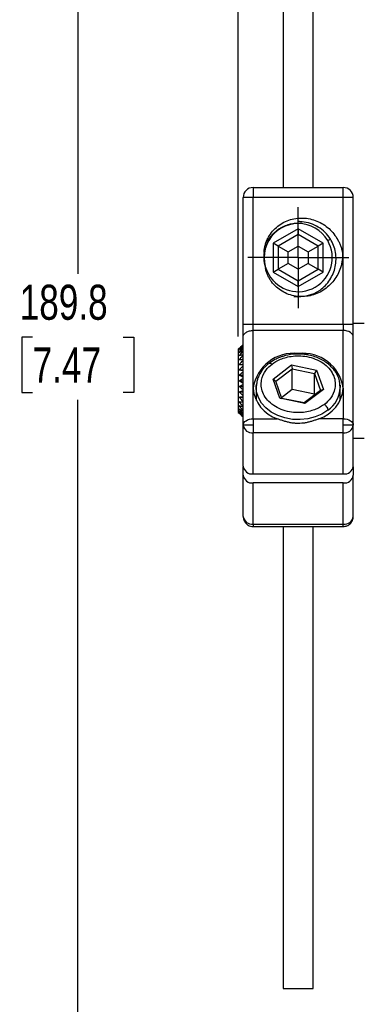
# Paper-space layout 'Catalog Drawing' of a CAD drawing. Header units: millimetres. Extents: x 101 to 432, y 0 to 279.
# Tile 5 of 7: x 215 to 250, y 84 to 182. Entities that reach past the tile are written whole.
import ezdxf

# ---------------------------------------------------------------- set-up
doc = ezdxf.new("R2010")
doc.units = ezdxf.units.MM
doc.layers.add('DIMENSIONS', color=140, linetype='Continuous')
doc.layers.add('SLD-0', color=179, linetype='Continuous')
doc.styles.add('SLDTEXTSTYLE0', font='TXT', dxfattribs={"width": 0.75})
doc.dimstyles.new('SLDDIMSTYLE2', dxfattribs={"dimtxt": 3.5, "dimasz": 3.5, "dimexe": 0, "dimexo": 0.0625, "dimgap": 0.875, "dimtad": 0, "dimtih": 1, "dimtoh": 1, "dimdec": 1, "dimrnd": 1e-09, "dimzin": 12, "dimdsep": 46, "dimtxsty": 'SLDTEXTSTYLE0', "dimsah": 1, "dimcen": 0.09, "dimadec": 0, "dimazin": 3, "dimtfac": 1, "dimtdec": 1, "dimtofl": 0, "dimtmove": 0, "dimatfit": 3, "dimfxl": 0, "dimfrac": 2, "dimtolj": 1, "dimtzin": 12, "dimarcsym": 0})

# ---------------------------------------------------------------- blocks, each defined once
blk = doc.blocks.new('_D_29')
at = {"layer": 'DIMENSIONS'}
for p, q in [((237.037, 150.722), (237.037, 258.777)), ((295.637, 137.572), (295.637, 258.777)), ((237.037, 255.602), (257.745, 255.602)), ((261.812, 255.575), (260.745, 255.575)), ((260.745, 255.575), (260.745, 250.019)), ((270.863, 255.575), (271.929, 255.575)), ((271.929, 255.575), (271.929, 250.019)), ((295.637, 255.602), (274.93, 255.602)), ((260.745, 250.019), (261.812, 250.019)), ((271.929, 250.019), (270.863, 250.019))]:
    blk.add_line(p, q, dxfattribs=at)
for points in [[(237.037, 255.602), (240.537, 254.602), (240.537, 256.602)], [(295.637, 255.602), (292.137, 256.602), (292.137, 254.602)]]:
    blk.add_solid(points, dxfattribs=at)
at = {"layer": 'DIMENSIONS', "char_height": 3.5, "attachment_point": 1, "style": 'SLDTEXTSTYLE0'}
for s, insert in [('58.6', (261.812, 260.798)), ('2.31', (261.812, 254.531))]:
    blk.add_mtext(s, dxfattribs=dict(at, insert=insert))
blk = doc.blocks.new('_D_31')
at = {"layer": 'DIMENSIONS'}
for p, q in [((240.267, 245.602), (217.862, 245.602)), ((221.037, 245.602), (221.037, 156.996)), ((216.512, 150.675), (215.445, 150.675)), ((215.445, 150.675), (215.445, 145.119)), ((225.563, 150.675), (226.629, 150.675)), ((226.629, 150.675), (226.629, 145.119)), ((215.445, 145.119), (216.512, 145.119)), ((226.629, 145.119), (225.563, 145.119)), ((221.037, 55.802), (221.037, 144.408)), ((268.317, 55.802), (217.862, 55.802))]:
    blk.add_line(p, q, dxfattribs=at)
for points in [[(221.037, 245.602), (220.037, 242.102), (222.037, 242.102)], [(221.037, 55.802), (222.037, 59.302), (220.037, 59.302)]]:
    blk.add_solid(points, dxfattribs=at)
at = {"layer": 'DIMENSIONS', "char_height": 3.5, "attachment_point": 1, "style": 'SLDTEXTSTYLE0'}
for s, insert in [('189.8', (215.219, 155.898)), ('7.47', (216.512, 149.631))]:
    blk.add_mtext(s, dxfattribs=dict(at, insert=insert))
blk = doc.blocks.new('_D_32')
at = {"layer": 'DIMENSIONS'}
for p, q in [((245.807, 245.602), (311.58, 245.602)), ((308.405, 245.602), (308.405, 210.296)), ((303.879, 203.975), (302.812, 203.975)), ((302.812, 203.975), (302.812, 198.419)), ((312.93, 203.975), (313.997, 203.975)), ((313.997, 203.975), (313.997, 198.419)), ((302.812, 198.419), (303.879, 198.419)), ((308.405, 162.402), (308.405, 197.708)), ((313.997, 198.419), (312.93, 198.419)), ((286.056, 162.402), (311.58, 162.402))]:
    blk.add_line(p, q, dxfattribs=at)
for points in [[(308.405, 245.602), (307.405, 242.102), (309.405, 242.102)], [(308.405, 162.402), (309.405, 165.902), (307.405, 165.902)]]:
    blk.add_solid(points, dxfattribs=at)
at = {"layer": 'DIMENSIONS', "char_height": 3.5, "attachment_point": 1, "style": 'SLDTEXTSTYLE0'}
for s, insert in [('83.2', (303.879, 209.198)), ('3.28', (303.879, 202.931))]:
    blk.add_mtext(s, dxfattribs=dict(at, insert=insert))
blk = doc.blocks.new('SW_CENTERMARKSYMBOL_7')
at = {"layer": 'SLD-0', "color": 0}
for p, q in [((0, 2.54), (0, 5.04)), ((0, 0), (0, 2.54)), ((-2.54, 0), (-5.04, 0)), ((0, 0), (-2.54, 0)), ((0, 0), (0, -2.54)), ((0, 0), (2.54, 0)), ((2.54, 0), (5.04, 0)), ((0, -2.54), (0, -5.04))]:
    blk.add_line(p, q, dxfattribs=at)

psp = doc.layouts.new('Catalog Drawing')

# ---------------------------------------------------------------- linework, layer by layer
at = {"color": 7, "linetype": 'Continuous', "lineweight": 25}
for p, q in [((241.537, 245.602), (241.537, 165.602)), ((244.537, 165.602), (244.537, 245.602)), ((238.537, 165.602), (247.537, 165.602)), ((247.537, 164.602), (247.537, 165.602)), ((238.537, 164.602), (237.537, 164.602)), ((237.537, 151.966), (237.537, 164.602)), ((238.537, 151.966), (238.537, 164.602)), ((247.537, 164.602), (238.537, 164.602)), ((247.537, 151.966), (247.537, 164.602)), ((248.537, 164.602), (247.537, 164.602)), ((248.537, 151.966), (248.537, 164.602)), ((243.037, 161.489), (240.537, 160.045)), ((245.537, 160.045), (243.037, 161.489)), ((243.037, 161.489), (243.037, 160.911)), ((243.037, 160.911), (241.037, 159.757)), ((245.037, 159.757), (243.037, 160.911)), ((243.037, 159.757), (243.037, 160.911)), ((245.982, 160.302), (246.25, 160.457)), ((240.537, 160.045), (240.537, 157.159)), ((241.037, 159.757), (240.537, 160.045)), ((241.037, 159.757), (241.037, 157.447)), ((241.037, 159.757), (242.037, 159.179)), ((242.037, 159.179), (243.037, 159.757)), ((243.037, 159.757), (244.037, 159.179)), ((244.037, 159.179), (245.037, 159.757)), ((245.537, 160.045), (245.037, 159.757)), ((245.037, 157.447), (245.037, 159.757)), ((245.537, 157.159), (245.537, 160.045)), ((242.037, 158.025), (242.037, 159.179)), ((244.037, 159.179), (244.037, 158.025)), ((240.537, 157.159), (241.037, 157.447)), ((242.037, 158.025), (241.037, 157.447)), ((241.037, 157.447), (243.037, 156.293)), ((243.037, 157.447), (242.037, 158.025)), ((244.037, 158.025), (243.037, 157.447)), ((243.037, 156.293), (245.037, 157.447)), ((243.037, 157.447), (243.037, 156.293)), ((244.037, 158.025), (245.037, 157.447)), ((245.537, 157.159), (245.037, 157.447)), ((240.537, 157.159), (243.037, 155.715)), ((243.037, 155.715), (245.537, 157.159)), ((243.037, 155.715), (243.037, 156.293)), ((237.537, 151.966), (238.537, 151.966)), ((238.537, 151.323), (238.537, 151.966)), ((238.537, 151.966), (247.537, 151.966)), ((247.537, 151.966), (247.537, 151.323)), ((247.537, 151.966), (248.537, 151.966)), ((249.637, 152.027), (248.537, 152.027)), ((237.537, 141.867), (237.537, 150.68)), ((238.537, 145.574), (238.537, 151.323)), ((247.537, 151.323), (238.537, 151.323)), ((247.537, 145.574), (247.537, 151.323)), ((248.537, 141.867), (248.537, 150.68)), ((237.127, 149.541), (237.037, 149.452)), ((237.037, 149.452), (237.037, 143.152)), ((237.127, 147.922), (237.537, 147.922)), ((240.529, 146.478), (242.369, 147.883)), ((240.808, 146.259), (242.443, 147.508)), ((242.369, 147.883), (244.878, 147.364)), ((242.369, 147.883), (242.443, 147.508)), ((242.443, 145.419), (242.443, 147.508)), ((242.443, 147.508), (244.673, 147.048)), ((237.127, 147.41), (237.537, 147.41)), ((237.127, 146.864), (237.537, 146.864)), ((244.878, 147.364), (244.673, 147.048)), ((244.673, 147.048), (245.267, 145.338)), ((244.673, 144.958), (244.673, 147.048)), ((244.878, 147.364), (245.546, 145.441)), ((237.127, 146.302), (237.537, 146.302)), ((237.127, 145.74), (237.537, 145.74)), ((238.537, 142.51), (238.537, 145.574)), ((238.879, 145.957), (238.837, 145.639)), ((238.837, 145.638), (238.837, 144.336)), ((241.197, 144.554), (240.529, 146.478)), ((240.529, 146.478), (240.808, 146.259)), ((241.402, 144.55), (240.808, 146.259)), ((247.237, 145.637), (247.205, 145.897)), ((247.226, 145.876), (247.237, 145.638)), ((247.237, 144.336), (247.237, 145.638)), ((247.537, 145.574), (247.537, 142.51)), ((237.127, 145.194), (237.537, 145.194)), ((237.127, 144.682), (237.537, 144.682)), ((238.837, 144.626), (238.769, 144.481)), ((243.706, 144.036), (241.197, 144.554)), ((241.197, 144.554), (241.402, 144.55)), ((242.443, 145.419), (241.381, 144.608)), ((243.631, 144.089), (241.402, 144.55)), ((244.673, 144.958), (242.443, 145.419)), ((245.267, 145.338), (243.631, 144.089)), ((245.546, 145.441), (243.706, 144.036)), ((244.693, 144.9), (244.673, 144.958)), ((245.546, 145.441), (245.267, 145.338)), ((247.305, 144.481), (247.237, 144.626)), ((243.631, 144.089), (243.706, 144.036)), ((237.037, 143.152), (237.13, 143.059)), ((237.537, 137.766), (237.537, 141.867)), ((238.537, 142.51), (240.976, 142.51)), ((247.537, 142.51), (245.099, 142.51)), ((247.537, 141.867), (247.537, 142.51)), ((247.537, 141.101), (247.537, 141.867)), ((248.537, 137.766), (248.537, 141.867)), ((247.537, 141.101), (238.537, 141.101)), ((238.537, 137), (238.537, 141.101)), ((247.537, 137), (247.537, 141.101)), ((248.537, 140.577), (249.637, 140.577)), ((237.537, 136.866), (237.537, 137.697)), ((248.537, 137.697), (248.537, 136.866)), ((237.537, 132.752), (237.537, 136.866)), ((238.537, 137), (247.537, 137)), ((248.537, 132.752), (248.537, 136.866)), ((247.537, 136.1), (238.537, 136.1)), ((238.537, 131.986), (238.537, 136.1)), ((247.537, 131.986), (247.537, 136.1)), ((238.537, 131.986), (247.537, 131.986)), ((238.536, 131.752), (247.537, 131.752)), ((241.537, 131.752), (241.537, 85.602)), ((244.537, 85.602), (244.537, 131.752)), ((241.537, 85.602), (244.537, 85.602))]:
    psp.add_line(p, q, dxfattribs=at)
at = {"color": 8, "linetype": 'Continuous', "lineweight": 25}
psp.add_line((247.537, 131.752), (247.537, 131.986), dxfattribs=at)
at = {"color": 7, "linetype": 'Continuous', "lineweight": 25, "flags": 128}
for points in [[(248.537, 150.68), (248.518, 150.806), (248.461, 150.926), (248.369, 151.038), (248.244, 151.135), (248.093, 151.215), (247.92, 151.274), (247.732, 151.311), (247.537, 151.323)], [(238.837, 145.638), (238.842, 145.792), (238.855, 145.936)], [(237.537, 141.867), (237.557, 141.992), (237.613, 142.113), (237.706, 142.224), (237.83, 142.321), (237.982, 142.401), (238.155, 142.461), (238.342, 142.497), (238.537, 142.51)], [(247.537, 142.51), (247.732, 142.497), (247.92, 142.461), (248.093, 142.401), (248.244, 142.321), (248.369, 142.224), (248.461, 142.113), (248.518, 141.992), (248.537, 141.867)]]:
    psp.add_lwpolyline(points, dxfattribs=at)
at = {"color": 8, "linetype": 'Continuous', "lineweight": 25, "flags": 128}
psp.add_lwpolyline([(246.002, 143.359), (245.405, 142.981), (244.727, 142.693), (243.992, 142.505), (243.224, 142.424), (242.45, 142.452), (241.696, 142.589), (240.987, 142.83), (240.349, 143.166), (239.802, 143.587), (239.365, 144.077), (239.053, 144.621), (238.877, 145.199), (238.837, 145.638)], dxfattribs=at)
at = {"color": 7, "linetype": 'Continuous', "lineweight": 25}
for centre, radius, start, end in [((238.537, 164.602), 1, 90, 180), ((247.537, 164.602), 1, 0, 90), ((243.037, 158.602), 3.4, 30, 210), ((243.037, 158.602), 3.4, 210, 30), ((243.037, 158.602), 3.45, 171.39558, 180), ((243.037, 158.602), 3.45, 180, 198.45401), ((243.037, 158.602), 3.9, 263.77514, 303.89982), ((242.573, 144.967), 4.081, 83.45918, 171.44824), ((243.502, 144.967), 4.081, 8.55176, 96.54082), ((242.005, 145.831), 3.477, 184.24135, 252.78363), ((244.07, 145.831), 3.477, 287.21637, 355.75865), ((238.434, 142.002), 0.907, 188.55161, 276.54085), ((247.641, 142.002), 0.907, 263.45915, 351.44839), ((238.434, 137.901), 0.907, 188.55163, 276.54084), ((247.641, 137.901), 0.907, 263.45916, 351.44837), ((238.434, 137.001), 0.907, 188.55163, 276.54084), ((247.641, 137.001), 0.907, 263.45916, 351.44837), ((238.434, 132.887), 0.907, 188.55166, 276.5408), ((247.641, 132.887), 0.907, 263.4592, 351.44834)]:
    psp.add_arc(centre, radius, start, end, dxfattribs=at)
at = {"color": 8, "linetype": 'Continuous', "lineweight": 25}
psp.add_arc((244.348, 145.73), 2.891, 304.90396, 358.18052, dxfattribs=at)
at = {"color": 7, "linetype": 'Continuous', "lineweight": 25}
psp.add_ellipse((242.515, 153.723), major_axis=(0.905, 8.45), ratio=0.816497, start_param=0, end_param=0.052084, dxfattribs=at)
for points, knots in [([(238.537, 165.602), (238.537, 165.602), (238.537, 165.494), (238.537, 165.124), (238.537, 164.864), (238.537, 164.602)], [0, 0, 0, 0, 0.5, 0.5, 1, 1, 1, 1]), ([(239.626, 159.118), (239.63, 159.178), (239.638, 159.299), (239.661, 159.477), (239.693, 159.653), (239.733, 159.827), (239.783, 159.999), (239.842, 160.169), (239.909, 160.336), (240.06, 160.66), (240.348, 161.119), (240.846, 161.64), (241.433, 162.063), (242.087, 162.362), (242.787, 162.536), (243.507, 162.575), (244.224, 162.489), (244.911, 162.276), (245.553, 161.948), (246.124, 161.51), (246.616, 160.983), (246.947, 160.482), (247.16, 160.053), (247.292, 159.719), (247.398, 159.375), (247.445, 159.14), (247.468, 159.022)], [0, 0, 0, 0, 0.015792, 0.031463, 0.047053, 0.062604, 0.078157, 0.093754, 0.109436, 0.125244, 0.187126, 0.250177, 0.312618, 0.375113, 0.43709, 0.50004, 0.562473, 0.624953, 0.687231, 0.749822, 0.81226, 0.874739, 0.906149, 0.93735, 0.968562, 1, 1, 1, 1]), ([(239.91, 159.923), (239.949, 160.065), (240.012, 160.291), (240.192, 160.555), (240.342, 160.761), (240.51, 160.955), (240.691, 161.135), (240.83, 161.255), (240.992, 161.383), (241.14, 161.487), (241.347, 161.612), (241.538, 161.712), (241.768, 161.814), (241.987, 161.891), (242.195, 161.949), (242.396, 161.995), (242.65, 162.034), (242.955, 162.055), (243.214, 162.054), (243.368, 162.034), (243.404, 162.029)], [0, 0, 0, 0, 0.099972, 0.157947, 0.215919, 0.273886, 0.331849, 0.389806, 0.398347, 0.472467, 0.513355, 0.562327, 0.619383, 0.684521, 0.719915, 0.766655, 0.824739, 0.894164, 0.974927, 1, 1, 1, 1]), ([(246.25, 160.457), (246.098, 160.702), (245.92, 160.925), (245.515, 161.327), (245.285, 161.506), (244.798, 161.802), (244.537, 161.921), (243.989, 162.098), (243.708, 162.153), (243.42, 162.174)], [0, 0, 0, 0, 0.25, 0.25, 0.5, 0.5, 0.75, 0.75, 1, 1, 1, 1]), ([(245.213, 155.365), (245.408, 155.505), (245.587, 155.662), (245.915, 156.004), (246.064, 156.193), (246.325, 156.594), (246.435, 156.804), (246.617, 157.243), (246.688, 157.474), (246.786, 157.94), (246.812, 158.176), (246.819, 158.651), (246.8, 158.893), (246.718, 159.361), (246.655, 159.59), (246.485, 160.036), (246.377, 160.253), (246.25, 160.457)], [0, 0, 0, 0, 0.125, 0.125, 0.25, 0.25, 0.375, 0.375, 0.5, 0.5, 0.625, 0.625, 0.75, 0.75, 0.875, 0.875, 1, 1, 1, 1]), ([(247.468, 159.022), (247.468, 158.952), (247.469, 158.812), (247.458, 158.604), (247.438, 158.398), (247.408, 158.194), (247.368, 157.992), (247.319, 157.793), (247.211, 157.431), (246.998, 156.922), (246.609, 156.313), (246.123, 155.776), (245.552, 155.33), (244.91, 154.992), (244.219, 154.777), (243.499, 154.689), (242.776, 154.731), (242.072, 154.909), (241.418, 155.221), (240.836, 155.652), (240.427, 156.098), (240.16, 156.499), (239.992, 156.821), (239.855, 157.158), (239.795, 157.393), (239.765, 157.51)], [0, 0, 0, 0, 0.018212, 0.036258, 0.054176, 0.072007, 0.089793, 0.107574, 0.125392, 0.187784, 0.250215, 0.312493, 0.375095, 0.437495, 0.499926, 0.562215, 0.624865, 0.687253, 0.74966, 0.811958, 0.874527, 0.905688, 0.937017, 0.968564, 1, 1, 1, 1]), ([(237.537, 150.68), (237.537, 150.717), (237.537, 150.789), (237.537, 150.905), (237.537, 151.026), (237.537, 151.151), (237.537, 151.31), (237.537, 151.504), (237.537, 151.733), (237.537, 151.888), (237.537, 151.966)], [0, 0, 0, 0, 0.100446, 0.200186, 0.299711, 0.399515, 0.500087, 0.667018, 0.832894, 1, 1, 1, 1]), ([(248.537, 150.68), (248.537, 150.855), (248.537, 151.061), (248.537, 151.503), (248.537, 151.738), (248.537, 151.966)], [0, 0, 0, 0, 0.5, 0.5, 1, 1, 1, 1]), ([(237.537, 150.68), (237.537, 150.756), (237.559, 150.838), (237.656, 150.996), (237.733, 151.072), (237.928, 151.198), (238.046, 151.247), (238.292, 151.309), (238.42, 151.323), (238.537, 151.323)], [0, 0, 0, 0, 0.25, 0.25, 0.5, 0.5, 0.75, 0.75, 1, 1, 1, 1]), ([(247.205, 145.897), (247.194, 146.029), (247.168, 146.351), (247.004, 146.764), (246.778, 147.178), (246.512, 147.534), (246.173, 147.876), (245.761, 148.194), (245.272, 148.48), (244.709, 148.713), (244.165, 148.86), (243.64, 148.946), (243.106, 148.983), (242.371, 148.953), (241.713, 148.821), (241.121, 148.614), (240.639, 148.399), (240.311, 148.173), (240.122, 148.043)], [0, 0, 0, 0, 0.0504413, 0.1226331, 0.1704651, 0.2267016, 0.2856282, 0.3424985, 0.4082776, 0.478045, 0.5439385, 0.5906846, 0.6486393, 0.7147244, 0.8248063, 0.8623966, 0.9208462, 1, 1, 1, 1]), ([(240.425, 147.967), (240.644, 148.134), (240.917, 148.302), (241.61, 148.592), (242.032, 148.713), (242.764, 148.792), (243.025, 148.801), (243.564, 148.773), (243.843, 148.735), (244.398, 148.604), (244.674, 148.512), (245.195, 148.274), (245.44, 148.128), (245.876, 147.793), (246.066, 147.605), (246.375, 147.204), (246.495, 146.993), (246.663, 146.567), (246.711, 146.353), (246.747, 145.94), (246.735, 145.741), (246.629, 145.18), (246.469, 144.857), (246.088, 144.328), (245.868, 144.119), (245.649, 143.952)], [0, 0, 0, 0, 0.125, 0.125, 0.25, 0.25, 0.3125, 0.3125, 0.375, 0.375, 0.4375, 0.4375, 0.5, 0.5, 0.5625, 0.5625, 0.625, 0.625, 0.6875, 0.6875, 0.75, 0.75, 0.875, 0.875, 1, 1, 1, 1]), ([(240.122, 148.043), (239.98, 147.925), (239.746, 147.731), (239.465, 147.407), (239.276, 147.137), (239.143, 146.898), (239.027, 146.643), (238.911, 146.336), (238.89, 146.082), (238.879, 145.957)], [0, 0, 0, 0, 0.2091941, 0.3464972, 0.5023866, 0.6020369, 0.6787372, 0.8420652, 1, 1, 1, 1]), ([(245.649, 143.952), (245.431, 143.785), (245.157, 143.617), (244.465, 143.327), (244.043, 143.206), (243.31, 143.126), (243.05, 143.118), (242.511, 143.146), (242.232, 143.184), (241.677, 143.314), (241.401, 143.407), (240.88, 143.645), (240.634, 143.791), (240.199, 144.126), (240.009, 144.314), (239.7, 144.714), (239.58, 144.926), (239.412, 145.351), (239.363, 145.565), (239.328, 145.979), (239.34, 146.178), (239.446, 146.739), (239.606, 147.062), (239.986, 147.591), (240.207, 147.8), (240.425, 147.967)], [0, 0, 0, 0, 0.125, 0.125, 0.25, 0.25, 0.3125, 0.3125, 0.375, 0.375, 0.4375, 0.4375, 0.5, 0.5, 0.5625, 0.5625, 0.625, 0.625, 0.6875, 0.6875, 0.75, 0.75, 0.875, 0.875, 1, 1, 1, 1]), ([(245.649, 143.952), (245.691, 143.92), (245.736, 143.878), (245.823, 143.78), (245.864, 143.724), (245.933, 143.608), (245.96, 143.549), (245.995, 143.444), (246.002, 143.397), (246.002, 143.359)], [0, 0, 0, 0, 0.25, 0.25, 0.5, 0.5, 0.75, 0.75, 1, 1, 1, 1]), ([(238.537, 141.867), (238.42, 141.867), (238.292, 141.867), (238.046, 141.867), (237.928, 141.867), (237.733, 141.867), (237.656, 141.867), (237.559, 141.867), (237.537, 141.867), (237.537, 141.867)], [0, 0, 0, 0, 0.25, 0.25, 0.5, 0.5, 0.75, 0.75, 1, 1, 1, 1]), ([(238.537, 141.867), (238.537, 141.721), (238.537, 141.576), (238.537, 141.312), (238.537, 141.194), (238.537, 141.101)], [0, 0, 0, 0, 0.5, 0.5, 1, 1, 1, 1]), ([(243.037, 142.04), (242.979, 142.041), (242.862, 142.043), (242.686, 142.055), (242.509, 142.074), (242.331, 142.101), (242.152, 142.136), (241.917, 142.19), (241.63, 142.271), (241.295, 142.385), (241.082, 142.468), (240.976, 142.51)], [0, 0, 0, 0, 0.081416, 0.163481, 0.246353, 0.33019, 0.415141, 0.501351, 0.668529, 0.834449, 1, 1, 1, 1]), ([(245.099, 142.51), (245.046, 142.489), (244.939, 142.447), (244.776, 142.386), (244.61, 142.327), (244.441, 142.272), (244.27, 142.222), (244.037, 142.16), (243.743, 142.098), (243.389, 142.05), (243.154, 142.043), (243.037, 142.04)], [0, 0, 0, 0, 0.083276, 0.166523, 0.249854, 0.333384, 0.417227, 0.501493, 0.671645, 0.837412, 1, 1, 1, 1]), ([(248.537, 141.867), (248.537, 141.867), (248.516, 141.867), (248.418, 141.867), (248.342, 141.867), (248.147, 141.867), (248.029, 141.867), (247.782, 141.867), (247.655, 141.867), (247.537, 141.867)], [0, 0, 0, 0, 0.25, 0.25, 0.5, 0.5, 0.75, 0.75, 1, 1, 1, 1]), ([(237.537, 132.752), (237.543, 132.675), (237.552, 132.53), (237.632, 132.306), (237.78, 132.073), (238.007, 131.888), (238.275, 131.773), (238.447, 131.759), (238.537, 131.752)], [0, 0, 0, 0, 0.1487422, 0.276454, 0.4503384, 0.6721511, 0.8266495, 1, 1, 1, 1]), ([(247.537, 131.752), (247.663, 131.766), (247.857, 131.786), (248.089, 131.911), (248.25, 132.041), (248.379, 132.201), (248.503, 132.434), (248.524, 132.627), (248.537, 132.752)], [0, 0, 0, 0, 0.2396618, 0.3686191, 0.5002705, 0.631883, 0.7607274, 1, 1, 1, 1])]:
    psp.add_open_spline(points, degree=3, knots=knots, dxfattribs=at)
for points in [[(237.537, 149.941), (237.399, 149.809), (237.261, 149.676), (237.127, 149.541)], [(237.127, 149.492), (237.261, 149.641), (237.399, 149.788), (237.537, 149.935)], [(237.537, 149.837), (237.399, 149.723), (237.261, 149.608), (237.127, 149.492)], [(237.127, 149.346), (237.261, 149.505), (237.399, 149.662), (237.537, 149.818)], [(237.537, 149.626), (237.399, 149.534), (237.261, 149.44), (237.127, 149.346)], [(237.127, 149.107), (237.261, 149.271), (237.399, 149.433), (237.537, 149.594)], [(237.537, 149.314), (237.399, 149.246), (237.261, 149.177), (237.127, 149.107)], [(237.127, 148.783), (237.261, 148.947), (237.399, 149.109), (237.537, 149.27)], [(237.537, 148.91), (237.399, 148.868), (237.261, 148.826), (237.127, 148.783)], [(237.127, 148.384), (237.261, 148.543), (237.399, 148.7), (237.537, 148.856)], [(237.537, 148.427), (237.399, 148.413), (237.261, 148.398), (237.127, 148.384)], [(237.127, 147.922), (237.261, 148.071), (237.399, 148.218), (237.537, 148.364)], [(237.537, 147.879), (237.399, 147.893), (237.261, 147.907), (237.127, 147.922)], [(237.127, 147.41), (237.261, 147.545), (237.399, 147.678), (237.537, 147.81)], [(237.537, 147.284), (237.399, 147.325), (237.261, 147.367), (237.127, 147.41)], [(237.127, 146.864), (237.261, 146.981), (237.399, 147.096), (237.537, 147.21)], [(237.537, 146.658), (237.399, 146.726), (237.261, 146.795), (237.127, 146.864)], [(237.127, 146.302), (237.261, 146.396), (237.399, 146.49), (237.537, 146.582)], [(237.537, 146.022), (237.399, 146.114), (237.261, 146.208), (237.127, 146.302)], [(237.127, 145.74), (237.261, 145.809), (237.399, 145.878), (237.537, 145.946)], [(237.537, 145.394), (237.399, 145.508), (237.261, 145.623), (237.127, 145.74)], [(237.127, 145.194), (237.261, 145.237), (237.399, 145.279), (237.537, 145.321)], [(237.537, 144.794), (237.399, 144.926), (237.261, 145.059), (237.127, 145.194)], [(237.127, 144.682), (237.261, 144.697), (237.399, 144.711), (237.537, 144.725)], [(237.537, 144.24), (237.399, 144.386), (237.261, 144.533), (237.127, 144.682)], [(237.127, 144.22), (237.261, 144.206), (237.399, 144.191), (237.537, 144.177)], [(237.537, 143.748), (237.399, 143.904), (237.261, 144.061), (237.127, 144.22)], [(237.127, 143.821), (237.261, 143.778), (237.399, 143.736), (237.537, 143.694)], [(237.537, 143.334), (237.399, 143.495), (237.261, 143.657), (237.127, 143.821)], [(237.127, 143.497), (237.261, 143.427), (237.399, 143.359), (237.537, 143.29)], [(237.537, 143.01), (237.399, 143.171), (237.261, 143.333), (237.127, 143.497)], [(237.127, 143.258), (237.261, 143.164), (237.399, 143.071), (237.537, 142.978)], [(237.537, 142.786), (237.399, 142.942), (237.261, 143.099), (237.127, 143.258)], [(237.127, 143.112), (237.261, 142.996), (237.399, 142.881), (237.537, 142.767)], [(237.537, 142.669), (237.399, 142.816), (237.261, 142.963), (237.127, 143.112)], [(237.127, 143.063), (237.261, 142.928), (237.399, 142.795), (237.537, 142.663)], [(238.537, 142.51), (238.537, 142.331), (238.537, 142.099), (238.537, 141.867)]]:
    psp.add_open_spline(points, degree=3, dxfattribs=at)
at = {"color": 8, "linetype": 'Continuous', "lineweight": 25}
for points, knots in [([(240.123, 148.042), (240.125, 148.044), (240.138, 148.058), (240.175, 148.067), (240.23, 148.066), (240.313, 148.043), (240.381, 147.997), (240.425, 147.967)], [0, 0, 0, 0, 0.041642, 0.241371, 0.441103, 0.636681, 1, 1, 1, 1]), ([(238.537, 131.986), (238.537, 131.91), (238.537, 131.775), (238.537, 131.768), (238.537, 131.765)], [0, 0, 0, 0, 0.562108, 1, 1, 1, 1])]:
    psp.add_open_spline(points, degree=3, knots=knots, dxfattribs=at)

# ---------------------------------------------------------------- block references
at = {"layer": 'SLD-0'}
psp.add_blockref('SW_CENTERMARKSYMBOL_7', (243.037, 158.602), dxfattribs=at)

# ---------------------------------------------------------------- dimensions: what is measured, and where the dimension line sits
at = {"layer": 'DIMENSIONS'}
dim = psp.add_linear_dim(base=(237.037, 255.602), p1=(295.637, 136.302), p2=(237.037, 149.452), dimstyle='SLDDIMSTYLE2', dxfattribs=at)
dim.commit()
dim.dimension.update_dxf_attribs({"geometry": '_D_29', "text_midpoint": (266.337, 255.602), "dimtype": 160})
for base, p1, p2, picture, middle in [((221.037, 245.602), (269.587, 55.802), (241.537, 245.602), '_D_31', (221.037, 150.702)), ((308.405, 245.602), (284.786, 162.402), (244.537, 245.602), '_D_32', (308.405, 204.002))]:
    dim = psp.add_linear_dim(base=base, p1=p1, p2=p2, angle=90, dimstyle='SLDDIMSTYLE2', dxfattribs=at)
    dim.commit()
    dim.dimension.update_dxf_attribs({"geometry": picture, "text_midpoint": middle, "dimtype": 160})

doc.saveas('drawing.dxf')
